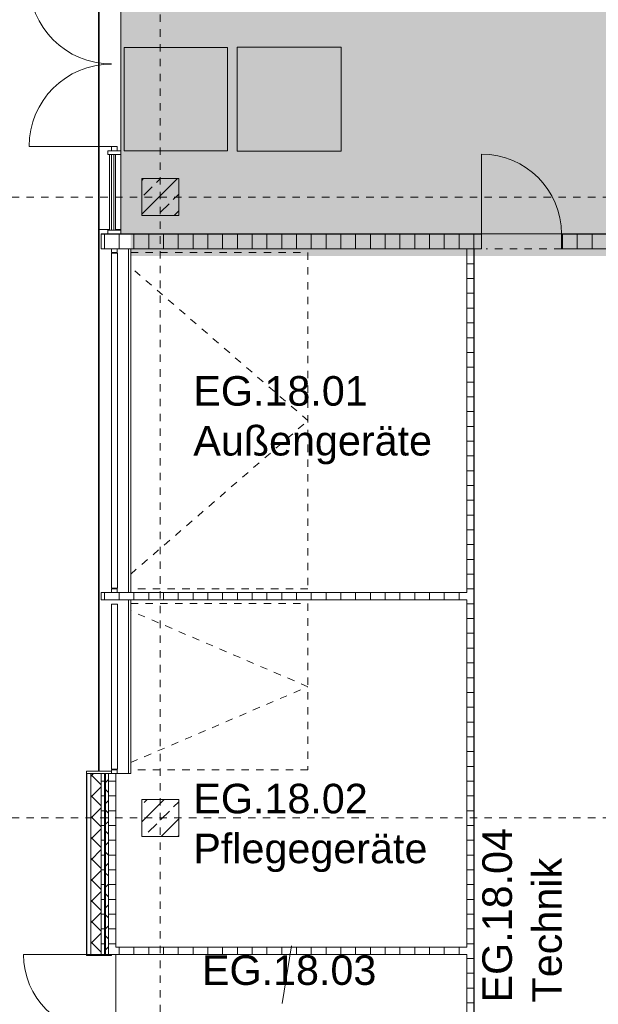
# Model space of a CAD drawing. Header units: metres. Extents: x -54 to 119, y -77 to 33.
# Tile 3 of 138: x -46 to -38, y -47 to -34. Entities that reach past the tile are written whole.
import ezdxf

# ---------------------------------------------------------------- set-up
doc = ezdxf.new("R2010")
doc.units = ezdxf.units.M
for name, pattern in [('Rasterlinie', [0.019, 0.01, -0.003, 0.003, -0.003]), ('Verdeckt', [0.003, 0.002, -0.001]), ('Über Schnittebene 1', [0.001, 0, -0.001])]:
    doc.linetypes.add(name, pattern=pattern)
for name, color, linetype, lineweight in [('A_Allgemeine Beschriftungen', 7, 'Continuous', 9), ('A_Detailelemente', 7, 'Continuous', 9), ('A_Fassadenelemente', 7, 'Continuous', 9), ('A_Fassadenpfosten', 7, 'Continuous', 9), ('A_Geschossdecken', 7, 'Continuous', 9), ('A_Importierte Elemente in Familien', 7, 'Continuous', 9), ('A_Raster', 7, 'Continuous', 9), ('A_Räume_Beschriftung', 7, 'Continuous', 9), ('A_Tragwerksstützen_Stahlbeton', 7, 'Continuous', 18), ('A_Türen', 7, 'Continuous', 9), ('A_Türen_Verdeckte Linien', 7, 'Verdeckt', 9), ('A_Wände', 7, 'Continuous', 9), ('A_Wände_Schraffur', 7, 'Continuous', 18), ('Allgemeines Modell', 7, 'Continuous', 9)]:
    doc.layers.add(name, color=color, linetype=linetype, lineweight=lineweight)
doc.styles.add('Arial_B', font='txt', dxfattribs={"height": 0.3999999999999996})
pattern_1 = [(0, (0, 0), (0, 0.2), []), (90, (0, 0), (-0.2, 1.224646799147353e-17), [])]
pattern_2 = [(45, (0, 0), (-0.2283954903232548, 0.2283954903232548), []), (45, (0.228, 0), (-0.2283954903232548, 0.2283954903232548), [0.161, -0.081])]
pattern_3 = [(45, (0, 0), (-0.1414213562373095, 0.1414213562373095), []), (135, (0, 0), (-0.1414213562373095, -0.1414213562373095), [])]

# ---------------------------------------------------------------- blocks, each defined once
blk = doc.blocks.new('GSH_Fassade_Tuer_2flg - A_Glass_Blau-6362322-BS_Übersicht_EG_BRANDSCHUTZ')
at = {"layer": 'A_Türen'}
for p, q in [((-1.115000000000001, 0.06000000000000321), (-1.175000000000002, 0.06000000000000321)), ((-1.175000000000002, 0.06000000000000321), (-1.175000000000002, -0.01499999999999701)), ((-1.115000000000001, -0.01499999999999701), (-1.115000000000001, 0.06000000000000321)), ((1.175000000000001, 0.06000000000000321), (1.115, 0.06000000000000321)), ((1.115, 0.06000000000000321), (1.115, -0.01499999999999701)), ((1.175000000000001, -0.01499999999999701), (1.175000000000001, 0.06000000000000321)), ((-1.175000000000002, -0.01499999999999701), (-1.115000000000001, -0.01499999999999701)), ((-1.115000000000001, -0.01499999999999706), (-1.115000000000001, -1.129756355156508)), ((1.115, -0.01499999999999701), (1.175000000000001, -0.01499999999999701)), ((1.115000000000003, -0.0149999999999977), (1.115000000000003, -1.129756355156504))]:
    blk.add_line(p, q, dxfattribs=at)
for centre, radius, start, end in [((-1.115, -0.01499999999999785), 1.114756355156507, 270, 359.9999999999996), ((1.115000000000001, -0.01499999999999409), 1.114756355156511, 180.0000000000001, 269.9999999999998)]:
    blk.add_arc(centre, radius, start, end, dxfattribs=at)
blk = doc.blocks.new('Pfosten rechteckig - 50x75-1913750-BS_Übersicht_EG_BRANDSCHUTZ')
at = {"layer": 'A_Fassadenpfosten'}
for p, q in [((0, 0.01499999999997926), (-0.04999999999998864, 0.01499999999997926)), ((-0.04999999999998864, 0.01499999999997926), (-0.04999999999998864, -0.05999999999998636)), ((0, -0.05999999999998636), (0, 0.01499999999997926)), ((-0.04999999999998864, -0.05999999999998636), (0, -0.05999999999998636))]:
    blk.add_line(p, q, dxfattribs=at)
blk = doc.blocks.new('Pfosten rechteckig - 50x75-1913755-BS_Übersicht_EG_BRANDSCHUTZ')
at = {"layer": 'A_Fassadenpfosten'}
for p, q in [((-0.04999999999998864, 0.01499999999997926), (0, 0.01499999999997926)), ((-0.04999999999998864, -0.05999999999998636), (-0.04999999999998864, 0.01499999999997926)), ((0, 0.01499999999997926), (0, -0.05999999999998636)), ((0, -0.05999999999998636), (-0.04999999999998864, -0.05999999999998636))]:
    blk.add_line(p, q, dxfattribs=at)
blk = doc.blocks.new('GSH_Fassadenelement_Equitone - GSH_Fassadenelement_Equitone-6720571-BS_Übersicht_EG_BRANDSCHUTZ')
at = {"layer": 'A_Fassadenelemente'}
for p, q in [((0.6000000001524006, -0.05199999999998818), (-0.6000000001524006, -0.05199999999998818)), ((-0.6000000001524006, -0.05199999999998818), (-0.6000000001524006, -0.05999999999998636)), ((-0.6000000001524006, -0.05999999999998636), (0.6000000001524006, -0.05999999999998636)), ((0.6000000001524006, -0.05999999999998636), (0.6000000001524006, -0.05199999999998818))]:
    blk.add_line(p, q, dxfattribs=at)
blk = doc.blocks.new('GSH_Fassadenelement_Equitone - GSH_169_169_169-6765997-BS_Übersicht_EG_BRANDSCHUTZ')
at = {"layer": 'A_Fassadenelemente'}
for p, q in [((0.6249999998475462, -0.05199999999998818), (-0.6249999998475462, -0.05199999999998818)), ((-0.6249999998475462, -0.05199999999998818), (-0.6249999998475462, -0.05999999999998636)), ((-0.6249999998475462, -0.05999999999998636), (0.6249999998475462, -0.05999999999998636)), ((0.6249999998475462, -0.05999999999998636), (0.6249999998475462, -0.05199999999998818))]:
    blk.add_line(p, q, dxfattribs=at)
blk = doc.blocks.new('GSH_Tuer_I_1flg_SZ_OL - 1080x3200_2135_Voll-4240625-BS_Übersicht_EG_BRANDSCHUTZ')
at = {"layer": 'A_Türen', "linetype": 'Über Schnittebene 1'}
for p, q in [((-0.540000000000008, 0.0855653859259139), (0.479999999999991, 0.0855653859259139)), ((-0.540000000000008, -0.1144346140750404), (0.5399999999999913, -0.1144346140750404))]:
    blk.add_line(p, q, dxfattribs=at)
at = {"layer": 'A_Türen'}
blk.add_line((0.5399999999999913, -1.194434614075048), (0.5399999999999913, -0.1144346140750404), dxfattribs=at)
blk.add_arc((0.5399999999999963, -0.1144346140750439), 1.080000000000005, 179.9999999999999, 269.9999999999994, dxfattribs=at)
blk = doc.blocks.new('IPRO_Sporthallentor - IPRO_Sporthallentor_4550x2599-4295290-BS_Übersicht_EG_BRANDSCHUTZ')
at = {"layer": 'A_Türen'}
for p, q in [((2.264999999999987, 0.01500000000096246), (-2.265000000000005, 0.0150000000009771)), ((-2.265000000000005, 0.0150000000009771), (-2.265000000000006, -0.06499999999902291)), ((2.264999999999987, -0.06499999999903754), (2.264999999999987, 0.01500000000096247)), ((-2.265000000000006, -0.06499999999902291), (2.264999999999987, -0.06499999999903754))]:
    blk.add_line(p, q, dxfattribs=at)
at = {"layer": 'A_Türen_Verdeckte Linien'}
for p, q in [((-2.275000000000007, -2.64399999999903), (-2.275000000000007, -0.2449999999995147)), ((-2.075969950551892, -0.2449999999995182), (-1.624300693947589e-14, -2.64399999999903)), ((-1.653064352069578e-14, -2.64399999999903), (2.075969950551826, -0.2449999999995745)), ((2.274999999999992, -0.2449999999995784), (2.274999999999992, -2.64399999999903)), ((2.274999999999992, -2.64399999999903), (-2.275000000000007, -2.64399999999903))]:
    blk.add_line(p, q, dxfattribs=at)
blk = doc.blocks.new('IPRO_Sporthallentor - IPRO_Sporthallentor_2250x2599-4295289-BS_Übersicht_EG_BRANDSCHUTZ')
at = {"layer": 'A_Türen'}
for p, q in [((1.114999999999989, 0.01500000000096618), (-1.115000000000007, 0.01500000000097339)), ((-1.115000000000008, 0.01500000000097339), (-1.115000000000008, -0.06499999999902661)), ((1.114999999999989, -0.06499999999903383), (1.114999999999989, 0.01500000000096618)), ((-1.115000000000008, -0.06499999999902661), (1.114999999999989, -0.06499999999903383))]:
    blk.add_line(p, q, dxfattribs=at)
at = {"layer": 'A_Türen_Verdeckte Linien'}
for p, q in [((-1.125000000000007, -2.64399999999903), (-1.125000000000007, -0.244999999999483)), ((-1.026578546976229, -0.2449999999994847), (-1.732587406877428e-14, -2.64399999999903)), ((-1.734279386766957e-14, -2.64399999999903), (1.026578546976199, -0.2449999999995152)), ((1.124999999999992, -0.2449999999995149), (1.124999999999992, -2.64399999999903)), ((1.124999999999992, -2.64399999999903), (-1.125000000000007, -2.64399999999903))]:
    blk.add_line(p, q, dxfattribs=at)
blk = doc.blocks.new('Fentserbank_Extrusion_SH - Fentserbank_Extrusion_SH-6291006-BS_Übersicht_EG_BRANDSCHUTZ')
at = {"layer": 'A_Wände', "lineweight": 18}
for p, q in [((-44.70399248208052, -44.06696157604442), (-45.043992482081, -44.06696157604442)), ((-45.043992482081, -44.06696157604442), (-45.043992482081, -44.09696157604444)), ((-44.70399248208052, -44.09696157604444), (-44.70399248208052, -44.06696157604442)), ((-45.043992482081, -44.09696157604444), (-44.70399248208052, -44.09696157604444)), ((-44.70399248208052, -46.54696157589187), (-45.043992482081, -46.54696157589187)), ((-45.043992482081, -46.54696157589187), (-45.043992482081, -46.55696157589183)), ((-45.043992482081, -46.55696157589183), (-44.70399248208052, -46.55696157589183)), ((-44.70399248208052, -46.55696157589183), (-44.70399248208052, -46.54696157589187))]:
    blk.add_line(p, q, dxfattribs=at)
blk = doc.blocks.new('Systemelement - Verglasung-6362323-BS_Übersicht_EG_BRANDSCHUTZ')
at = {"layer": 'A_Fassadenelemente'}
for p, q in [((0.5125000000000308, 0.01499999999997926), (-0.5125000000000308, 0.01499999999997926)), ((-0.5125000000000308, 0.01499999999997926), (-0.5125000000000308, -0.01499999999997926)), ((0.5125000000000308, -0.01499999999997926), (0.5125000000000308, 0.01499999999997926)), ((-0.5125000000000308, -0.01499999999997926), (0.5125000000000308, -0.01499999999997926))]:
    blk.add_line(p, q, dxfattribs=at)
blk = doc.blocks.new('Pfosten rechteckig - 50x176-V405-BS_Übersicht_EG_BRANDSCHUTZ')
at = {"layer": 'A_Fassadenpfosten'}
for p, q in [((-0.02500000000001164, 0.0655000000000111), (0.02500000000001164, 0.0655000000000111)), ((-0.02500000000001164, 0.01500000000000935), (-0.02500000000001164, 0.0655000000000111)), ((0.02500000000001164, 0.0655000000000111), (0.02500000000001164, -0.1105000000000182)), ((-0.02500000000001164, -0.1105000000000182), (-0.02500000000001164, -0.05999999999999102)), ((0.02500000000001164, -0.1105000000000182), (-0.02500000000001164, -0.1105000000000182))]:
    blk.add_line(p, q, dxfattribs=at)
blk = doc.blocks.new('Pfosten rechteckig - 50x176-6366729-BS_Übersicht_EG_BRANDSCHUTZ')
at = {"layer": 'A_Fassadenpfosten'}
for p, q in [((-0.04999999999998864, 0.0655000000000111), (0, 0.0655000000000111)), ((-0.04999999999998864, -0.1105000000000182), (-0.04999999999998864, 0.0655000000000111)), ((0, 0.0655000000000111), (0, -0.1105000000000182)), ((0, -0.1105000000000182), (-0.04999999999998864, -0.1105000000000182))]:
    blk.add_line(p, q, dxfattribs=at)
blk = doc.blocks.new('Pfosten rechteckig - 60x60_Blau-V407-BS_Übersicht_EG_BRANDSCHUTZ')
at = {"layer": 'A_Fassadenpfosten'}
for p, q in [((-44.72899248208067, -36.74696157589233), (-44.72899248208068, -35.72196157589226)), ((-44.64899248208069, -35.72196157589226), (-44.64899248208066, -36.74696157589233))]:
    blk.add_line(p, q, dxfattribs=at)
blk = doc.blocks.new('IPRO_Tuer_A_1flg_BZ - 1050x2650_Voll-6395943-BS_Übersicht_EG_BRANDSCHUTZ')
at = {"layer": 'A_Türen'}
blk.add_line((0.524999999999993, 1.164434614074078), (0.524999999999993, 0.1144346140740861), dxfattribs=at)
blk.add_arc((0.5249999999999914, 0.1144346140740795), 1.049999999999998, 89.99999999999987, 179.9999999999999, dxfattribs=at)
blk = doc.blocks.new('Fluchtweg - Pfeil 1 - Pfeil  1_RW-4646428-BS_Übersicht_EG_BRANDSCHUTZ')
at = {"layer": 'A_Allgemeine Beschriftungen'}
for points in [[(-0.00406858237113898, 2.146699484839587e-16), (-0.00140641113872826, 0.002662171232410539), (-0.001406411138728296, -0.002662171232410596)], [(0.005931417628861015, -0.001200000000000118), (-0.001406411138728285, -0.001200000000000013), (-0.001406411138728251, 0.001199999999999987), (0.005931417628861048, 0.001199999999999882)]]:
    blk.add_hatch(color=256, dxfattribs=at).paths.add_polyline_path(points, flags=0)
blk = doc.blocks.new('Sammelstelle_Symbol - Sammelstelle_Symbol-7037390-BS_Übersicht_EG_BRANDSCHUTZ')
at = {"layer": 'A_Importierte Elemente in Familien'}
h = blk.add_hatch(color=256, dxfattribs=at)
edge = h.paths.add_edge_path(flags=0)
edge.add_line((-0.002012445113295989, 0.002949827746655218), (-0.002012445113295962, -0.001222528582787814))
edge.add_arc((-0.001967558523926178, -0.002027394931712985), 0.0008061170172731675, 93.19202166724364, 177.1169329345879)
edge.add_line((-0.002772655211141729, -0.001986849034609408), (-0.003378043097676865, -0.001986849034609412))
edge.add_line((-0.003378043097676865, -0.001986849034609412), (-0.003378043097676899, 0.003303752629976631))
edge.add_line((-0.003378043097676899, 0.003303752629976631), (0.003334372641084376, 0.003303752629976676))
edge.add_line((0.003334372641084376, 0.003303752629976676), (0.00333437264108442, -0.003408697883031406))
edge.add_line((0.00333437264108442, -0.003408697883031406), (0.001640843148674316, -0.003408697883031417))
edge.add_line((0.001640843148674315, -0.003264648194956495), (0.001640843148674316, -0.003408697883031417))
edge.add_line((0.001640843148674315, -0.003264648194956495), (0.002035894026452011, -0.002869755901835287))
edge.add_line((0.002035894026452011, -0.002869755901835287), (0.002035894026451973, 0.002949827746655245))
edge.add_line((0.002035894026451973, 0.002949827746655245), (-0.002012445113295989, 0.002949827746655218))
h = blk.add_hatch(color=256, dxfattribs=at)
edge = h.paths.add_edge_path(flags=0)
edge.add_arc((0.0005820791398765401, 0.001895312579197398), 0.0004734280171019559, 8.523886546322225e-13, 180.0000000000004)
edge.add_line((0.0001086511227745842, 0.001895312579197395), (0.001055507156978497, 0.001895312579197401))
h = blk.add_hatch(color=256, dxfattribs=at)
edge = h.paths.add_edge_path(flags=0)
edge.add_arc((0.0005820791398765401, 0.001895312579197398), 0.0004734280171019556, 180.0000000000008, 360.0000000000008)
edge.add_line((0.001055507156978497, 0.001895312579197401), (0.0001086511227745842, 0.001895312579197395))
h = blk.add_hatch(color=256, dxfattribs=at)
edge = h.paths.add_edge_path(flags=0)
edge.add_line((0.0008119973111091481, 0.001180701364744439), (0.001306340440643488, 0.0005360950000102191))
edge.add_arc((0.001585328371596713, 0.0007500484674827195), 0.0003515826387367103, 217.4842912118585, 270.0000000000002)
edge.add_line((0.001585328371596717, 0.000398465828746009), (0.002035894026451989, 0.0003984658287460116))
edge.add_line((0.002035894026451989, 0.0003984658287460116), (0.002035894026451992, -3.847008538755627e-05))
edge.add_line((0.002035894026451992, -3.847008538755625e-05), (0.001331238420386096, -3.847008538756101e-05))
edge.add_arc((0.001331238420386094, 0.000313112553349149), 0.0003515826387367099, 217.4842912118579, 270.00000000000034, ccw=False)
edge.add_line((0.001052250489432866, 9.915908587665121e-05), (0.0007647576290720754, 0.0004740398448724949))
edge.add_line((0.0006455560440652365, 0.0004616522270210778), (0.0006552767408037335, 0.0004766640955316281))
edge.add_line((0.0006552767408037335, 0.0004766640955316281), (0.0006684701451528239, 0.0004887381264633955))
edge.add_line((0.0006684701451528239, 0.0004887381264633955), (0.0006842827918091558, 0.0004970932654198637))
edge.add_line((0.0006842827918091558, 0.0004970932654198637), (0.0007016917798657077, 0.0005011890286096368))
edge.add_line((0.0007016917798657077, 0.0005011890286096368), (0.0007195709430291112, 0.0005007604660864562))
edge.add_line((0.0007195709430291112, 0.0005007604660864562), (0.0007367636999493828, 0.0004958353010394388))
edge.add_line((0.0007367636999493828, 0.0004958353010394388), (0.0007521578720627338, 0.0004867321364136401))
edge.add_line((0.0007521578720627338, 0.0004867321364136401), (0.0007647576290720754, 0.0004740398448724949))
edge.add_line((0.0006455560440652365, 0.0004616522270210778), (0.0002994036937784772, -0.0002602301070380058))
edge.add_line((0.0002994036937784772, -0.0002602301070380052), (0.001489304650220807, -0.002634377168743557))
edge.add_line((0.001489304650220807, -0.002634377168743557), (0.001039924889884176, -0.00263437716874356))
edge.add_arc((0.001039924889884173, -0.002282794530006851), 0.0003515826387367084, 207.2950730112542, 270.0000000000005, ccw=False)
edge.add_line((0.0007274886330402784, -0.002444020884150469), (-0.0002546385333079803, -0.0005407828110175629))
edge.add_line((-0.0002811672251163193, -0.000546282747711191), (-0.0002804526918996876, -0.0005427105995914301))
edge.add_line((-0.0002804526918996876, -0.0005427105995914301), (-0.0002788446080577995, -0.0005394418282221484))
edge.add_line((-0.0002788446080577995, -0.0005394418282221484), (-0.000276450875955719, -0.0005366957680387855))
edge.add_line((-0.000276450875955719, -0.0005366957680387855), (-0.0002734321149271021, -0.0005346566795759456))
edge.add_line((-0.0002734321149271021, -0.0005346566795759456), (-0.0002699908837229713, -0.0005334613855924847))
edge.add_line((-0.0002699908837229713, -0.0005334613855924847), (-0.0002663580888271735, -0.0005331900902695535))
edge.add_line((-0.0002663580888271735, -0.0005331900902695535), (-0.0002627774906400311, -0.0005338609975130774))
edge.add_line((-0.0002627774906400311, -0.0005338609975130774), (-0.0002594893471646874, -0.0005354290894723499))
edge.add_line((-0.0002594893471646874, -0.0005354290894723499), (-0.0002567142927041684, -0.0005377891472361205))
edge.add_line((-0.0002567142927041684, -0.0005377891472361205), (-0.0002546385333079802, -0.0005407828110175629))
edge.add_line((-0.0002811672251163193, -0.000546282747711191), (-0.0003468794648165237, -0.00151773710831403))
edge.add_arc((-0.0006976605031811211, -0.001494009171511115), 0.0003515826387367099, 270.0000000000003, 356.13022758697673, ccw=False)
edge.add_line((-0.0006976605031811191, -0.001845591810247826), (-0.002585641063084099, -0.001845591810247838))
edge.add_arc((-0.001939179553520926, -0.002003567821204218), 0.0006654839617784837, 93.0187191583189, 166.2677388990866, ccw=False)
edge.add_line((-0.001974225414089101, -0.001339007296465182), (-0.001013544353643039, -0.001339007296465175))
edge.add_arc((-0.001013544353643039, -0.001198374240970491), 0.0001406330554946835, 269.9999999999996, 356.1302275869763)
edge.add_line((-0.0008732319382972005, -0.001207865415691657), (-0.0008044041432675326, -0.0001903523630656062))
edge.add_line((-0.0007706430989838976, -6.206492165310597e-05), (-0.0007936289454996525, -0.0001246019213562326))
edge.add_line((-0.0007936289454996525, -0.0001246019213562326), (-0.0008044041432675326, -0.0001903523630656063))
edge.add_line((-0.0007706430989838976, -6.206492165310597e-05), (-0.0003720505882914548, 0.0007691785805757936))
edge.add_line((-0.0004354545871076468, 0.0008698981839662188), (-0.0004179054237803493, 0.0008676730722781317))
edge.add_line((-0.0004179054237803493, 0.0008676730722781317), (-0.0004014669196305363, 0.0008611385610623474))
edge.add_line((-0.0004014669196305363, 0.0008611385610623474), (-0.000387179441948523, 0.000850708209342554))
edge.add_line((-0.000387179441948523, 0.000850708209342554), (-0.0003759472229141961, 0.000837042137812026))
edge.add_line((-0.0003759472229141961, 0.000837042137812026), (-0.0003684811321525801, 0.0008210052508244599))
edge.add_line((-0.0003684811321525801, 0.0008210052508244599), (-0.0003652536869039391, 0.0008036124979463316))
edge.add_line((-0.0003652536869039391, 0.0008036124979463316), (-0.0003664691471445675, 0.0007859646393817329))
edge.add_line((-0.0003664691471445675, 0.0007859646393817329), (-0.0003720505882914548, 0.0007691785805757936))
edge.add_line((-0.0004354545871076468, 0.0008698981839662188), (-0.0007975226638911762, 0.0008698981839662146))
edge.add_line((-0.0009183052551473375, 0.0008013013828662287), (-0.0008959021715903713, 0.0008297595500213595))
edge.add_line((-0.0008959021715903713, 0.0008297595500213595), (-0.0008669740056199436, 0.0008515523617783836))
edge.add_line((-0.0008669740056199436, 0.0008515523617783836), (-0.0008334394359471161, 0.0008652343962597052))
edge.add_line((-0.0008334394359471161, 0.0008652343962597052), (-0.0007975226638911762, 0.0008698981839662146))
edge.add_line((-0.0009183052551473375, 0.0008013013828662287), (-0.001306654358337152, 0.0001501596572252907))
edge.add_arc((-0.00148293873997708, 0.0002839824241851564), 0.000221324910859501, 154.0744030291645, 322.79677530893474, ccw=False)
edge.add_line((-0.001681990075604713, 0.0003807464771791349), (-0.001225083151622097, 0.001146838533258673))
edge.add_arc((-0.0009231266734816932, 0.0009667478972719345), 0.0003515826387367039, 90.0000000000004, 149.187618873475, ccw=False)
edge.add_line((-0.0009231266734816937, 0.001318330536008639), (0.000533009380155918, 0.001318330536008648))
edge.add_arc((0.0005330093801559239, 0.0009667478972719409), 0.0003515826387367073, 37.48429121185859, 90.00000000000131, ccw=False)
h = blk.add_hatch(color=256, dxfattribs=at)
edge = h.paths.add_edge_path(flags=0)
edge.add_line((-0.002012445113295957, -0.001986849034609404), (-0.002012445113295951, -0.002852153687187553))
edge.add_line((-0.002012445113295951, -0.002852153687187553), (-0.002425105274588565, -0.003264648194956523))
edge.add_line((-0.002425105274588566, -0.003264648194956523), (0.0002822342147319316, -0.003264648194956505))
edge.add_line((0.0002822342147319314, -0.003264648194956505), (0.0006558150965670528, -0.002891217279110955))
edge.add_arc((0.0009043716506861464, -0.003139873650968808), 0.0003515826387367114, 90.0000000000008, 134.9884976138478, ccw=False)
edge.add_line((0.0009043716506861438, -0.002788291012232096), (0.001388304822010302, -0.002788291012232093))
edge.add_line((0.001388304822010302, -0.002788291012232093), (0.0009117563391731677, -0.003264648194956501))
edge.add_line((0.0009117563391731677, -0.003264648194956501), (0.001640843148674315, -0.003264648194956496))
edge.add_line((0.001640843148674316, -0.003408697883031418), (0.001640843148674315, -0.003264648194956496))
edge.add_line((0.001640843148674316, -0.003408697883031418), (-0.003378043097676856, -0.003408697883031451))
edge.add_line((-0.003378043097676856, -0.003408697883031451), (-0.003378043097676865, -0.001986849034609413))
edge.add_line((-0.003378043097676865, -0.001986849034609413), (-0.002012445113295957, -0.001986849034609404))
at = {"layer": 'A_Importierte Elemente in Familien', "flags": 128}
for points in [[(0.00349399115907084, 0.003463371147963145), (0.001736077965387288, 0.003463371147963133), (-2.183522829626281e-05, 0.003463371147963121), (-0.001779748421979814, 0.00346337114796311), (-0.003537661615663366, 0.003463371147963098)], [(-0.003537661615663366, 0.003463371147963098), (-0.003537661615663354, 0.001705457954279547), (-0.003537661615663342, -5.245523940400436e-05), (-0.003537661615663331, -0.001810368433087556), (-0.003537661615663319, -0.003568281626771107)], [(0.003493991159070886, -0.003568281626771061), (0.003493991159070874, -0.00181036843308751), (0.003493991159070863, -5.24552394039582e-05), (0.003493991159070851, 0.001705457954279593), (0.00349399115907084, 0.003463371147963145)], [(-0.003537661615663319, -0.003568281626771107), (-0.001779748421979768, -0.003568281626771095), (-2.183522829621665e-05, -0.003568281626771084), (0.001736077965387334, -0.003568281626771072), (0.003493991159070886, -0.003568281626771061)]]:
    blk.add_lwpolyline(points, dxfattribs=at)
blk = doc.blocks.new('Richtungsangabe rechts - Symbol - Direction Indicator _green_ right DIN ISO 23601 - Symbol_dwg-7037662-BS_Übersicht_EG_BRANDSCHUTZ')
at = {"layer": 'A_Importierte Elemente in Familien'}
h = blk.add_hatch(color=256, dxfattribs=at)
h.paths.add_polyline_path([(0.003125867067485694, 0.007993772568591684), (0.005223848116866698, 0.005895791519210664), (0.001524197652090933, 0.005895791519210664), (0.001524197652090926, 0.004104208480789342), (0.005223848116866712, 0.004104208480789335), (0.003125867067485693, 0.002006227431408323), (0.005488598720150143, 0.002006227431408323), (0.008482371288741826, 0.005000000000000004), (0.005488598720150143, 0.007993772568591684)], flags=0)
h.paths.add_polyline_path([(0.009773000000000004, 0.009773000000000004), (0.009773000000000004, 0.0002269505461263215), (0.0002270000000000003, 0.0002269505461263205), (0.0002270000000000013, 0.009773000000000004)], flags=0)
at = {"layer": 'A_Importierte Elemente in Familien', "flags": 128}
for points in [[(0.01, 0.01), (0.0075, 0.01), (0.005, 0.01), (0.0025, 0.01), (0, 0.01)], [(0, 0.01), (0, 0.0075), (0, 0.005), (0, 0.0025), (0, 0)], [(0.01, 0), (0.01, 0.0025), (0.01, 0.005), (0.01, 0.0075), (0.01, 0.01)], [(0, 0), (0.0025, 0), (0.005, 0), (0.0075, 0), (0.01, 0)]]:
    blk.add_lwpolyline(points, dxfattribs=at)
blk = doc.blocks.new('Richtungsangabe rechts - Symbol - Richtungsangabe rechts - Symbol-7037716-BS_Übersicht_EG_BRANDSCHUTZ')
at = {"extrusion": (0, 0, -1), "xscale": 0.6990391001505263, "yscale": 0.6990391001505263, "zscale": -0.6990391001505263, "rotation": 180}
blk.add_blockref('Richtungsangabe rechts - Symbol - Direction Indicator _green_ right DIN ISO 23601 - Symbol_dwg-7037662-BS_Übersicht_EG_BRANDSCHUTZ', (0.003485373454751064, 0.003471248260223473), dxfattribs=at)

msp = doc.modelspace()

# ---------------------------------------------------------------- hatches: boundary and pattern name
at = {"layer": 'A_Detailelemente', "true_color": 0xc2e2c4}
h = msp.add_hatch(color=254, dxfattribs=at)
h.paths.add_polyline_path([(1.056007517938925, -53.74696157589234), (6.696007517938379, -53.74696157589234), (6.696007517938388, -43.99696157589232), (12.86400751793, -43.99696157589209), (12.86400751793, -32.19696157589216), (-0.4439924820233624, -32.19696157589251), (-0.4439924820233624, -32.29696157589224), (-44.04399248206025, -32.29696157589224), (-44.04399248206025, -32.19696157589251), (-44.5784924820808, -32.19696157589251), (-44.5784924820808, -36.79696157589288), (-0.193992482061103, -36.79696157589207), (-0.1939924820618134, -53.74696157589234), (1.006007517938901, -53.74696157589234)], flags=0)
h.paths.add_polyline_path([(-14.99399248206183, -33.27196157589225), (-14.99399248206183, -33.27195647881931), (-14.99777202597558, -32.94696157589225)], flags=0)
at = {"layer": 'A_Detailelemente', "true_color": 0xebdb14}
msp.add_hatch(color=40, dxfattribs=at).paths.add_polyline_path([(-0.3189924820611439, -53.84696157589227), (-0.09399248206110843, -53.84696157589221), (-0.09608203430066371, -53.74696157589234), (-0.1939924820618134, -53.74696157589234), (-0.193992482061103, -36.79696157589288), (-7.59399248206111, -36.79696157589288), (-7.593992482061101, -37.94696157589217), (-10.44399248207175, -37.94696157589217), (-10.44399248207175, -36.79696157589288), (-27.34399248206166, -36.79696157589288), (-27.34399248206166, -37.94696157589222), (-30.14399248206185, -37.94696157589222), (-30.14399248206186, -36.79696157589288), (-44.44399248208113, -36.79696157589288), (-44.44399248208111, -37.09696157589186), (-31.31899248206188, -37.09696157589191), (-31.31899248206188, -36.99696157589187), (-30.45899248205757, -36.99696157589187), (-31.23899248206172, -37.07696157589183), (-31.24142594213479, -37.09696157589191), (-30.44399248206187, -37.09696157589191), (-30.44399248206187, -38.24696157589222), (-27.04399248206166, -38.24696157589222), (-27.04399248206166, -37.09696157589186), (-10.75899248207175, -37.09696157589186), (-10.75899248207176, -38.24696157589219), (-7.293992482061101, -38.24696157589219), (-7.293992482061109, -37.09696157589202), (-0.4439924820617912, -37.09696157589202), (-0.4439924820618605, -53.84696157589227)], flags=0)
at = {"layer": 'A_Tragwerksstützen_Stahlbeton', "lineweight": 9}
h = msp.add_hatch(dxfattribs=at)
h.set_pattern_fill('FP_9', color=256, style=0, pattern_type=2)
h.set_pattern_definition(pattern_2)
h.paths.add_polyline_path([(-43.79399248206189, -36.54696157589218), (-43.79399248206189, -36.04696157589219), (-44.29399248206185, -36.04696157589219), (-44.29399248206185, -36.54696157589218)], flags=0)
h = msp.add_hatch(dxfattribs=at)
h.set_pattern_fill('FP_9', color=256, style=0, pattern_type=2)
h.set_pattern_definition(pattern_2)
h.paths.add_polyline_path([(-43.79399248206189, -44.94696157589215), (-43.79399248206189, -44.4469615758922), (-44.29399248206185, -44.4469615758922), (-44.29399248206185, -44.94696157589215)], flags=0)
at = {"layer": 'A_Wände_Schraffur', "lineweight": 9}
h = msp.add_hatch(dxfattribs=at)
h.set_pattern_fill('FP_1', color=256, style=0, pattern_type=2)
h.set_pattern_definition(pattern_1)
h.paths.add_polyline_path([(-39.69399248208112, -36.9969615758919), (-39.69399248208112, -36.79696157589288), (-44.84399248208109, -36.796961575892), (-44.84399248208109, -36.9969615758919), (-39.79399248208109, -36.9969615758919)], flags=0)
h.paths.add_polyline_path([(-36.35052842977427, -36.9969615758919), (-32.78399248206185, -36.9969615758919), (-32.78399248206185, -36.79696157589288), (-38.61399248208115, -36.79696157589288), (-38.61399248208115, -36.9969615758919), (-36.59399248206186, -36.9969615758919)], flags=0)
h.paths.add_polyline_path([(-31.39399248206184, -36.9969615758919), (-30.24399248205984, -36.99696157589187), (-30.24399248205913, -36.79696157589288), (-31.70399248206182, -36.79696157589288), (-31.70399248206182, -36.9969615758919)], flags=0)
h = msp.add_hatch(dxfattribs=at)
h.set_pattern_fill('FP_1', color=256, style=0, pattern_type=2)
h.set_pattern_definition(pattern_1)
h.paths.add_polyline_path([(-39.89399248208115, -47.59696157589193), (-39.79399248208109, -47.59696157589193), (-39.79399248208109, -36.9969615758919), (-39.89399248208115, -36.9969615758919), (-39.89399248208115, -47.58807268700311)], flags=0)
h = msp.add_hatch(dxfattribs=at)
h.set_pattern_fill('FP_1', color=256, style=0, pattern_type=2)
h.set_pattern_definition(pattern_1)
h.paths.add_polyline_path([(-44.64399248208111, -41.74696157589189), (-39.89399248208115, -41.74696157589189), (-39.89399248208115, -41.6469615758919), (-44.84399248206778, -41.6469615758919), (-44.84399248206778, -41.74696157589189)], flags=0)
h = msp.add_hatch(dxfattribs=at)
h.set_pattern_fill('FP_2', color=256, style=0, pattern_type=2)
h.set_pattern_definition(pattern_3)
h.paths.add_polyline_path([(-44.98399248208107, -53.89696157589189), (-44.84399248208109, -53.89696157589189), (-44.84399248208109, -52.69696157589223), (-44.98399248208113, -52.69696157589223), (-44.98399248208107, -53.8490041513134)], flags=0)
h.paths.add_polyline_path([(-44.84399248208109, -51.49696157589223), (-44.84399248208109, -50.99696157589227), (-44.98399248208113, -50.99696157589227), (-44.98399248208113, -51.49696157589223)], flags=0)
h.paths.add_polyline_path([(-44.84399248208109, -49.79696157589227), (-44.84399248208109, -49.26196157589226), (-44.98399248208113, -49.26196157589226), (-44.98399248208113, -49.79696157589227)], flags=0)
h.paths.add_polyline_path([(-44.8439924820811, -48.06196157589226), (-44.84399248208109, -47.59696157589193), (-44.98399248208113, -47.59696157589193), (-44.98399248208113, -48.06196157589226)], flags=0)
h.paths.add_polyline_path([(-44.98399248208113, -46.5444615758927), (-44.84399248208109, -46.5444615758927), (-44.84399248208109, -44.09696157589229), (-44.98399248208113, -44.09696157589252), (-44.98399248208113, -46.44696157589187)], flags=0)
h = msp.add_hatch(dxfattribs=at)
h.set_pattern_fill('FP_1', color=256, style=0, pattern_type=2)
h.set_pattern_definition(pattern_1)
h.paths.add_polyline_path([(-44.84399248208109, -53.83696157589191), (-44.78399248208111, -53.83696157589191), (-44.78399248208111, -52.69696157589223), (-44.84399248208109, -52.69696157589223), (-44.84399248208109, -53.79696157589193)], flags=0)
h.paths.add_polyline_path([(-44.78399248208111, -51.49696157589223), (-44.78399248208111, -50.99696157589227), (-44.84399248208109, -50.99696157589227), (-44.84399248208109, -51.49696157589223)], flags=0)
h.paths.add_polyline_path([(-44.84399248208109, -49.79696157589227), (-44.78399248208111, -49.79696157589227), (-44.78399248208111, -49.26196157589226), (-44.84399248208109, -49.26196157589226), (-44.84399248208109, -49.61696157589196)], flags=0)
h.paths.add_polyline_path([(-44.78399248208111, -48.06196157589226), (-44.78399248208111, -47.59696157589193), (-44.84399248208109, -47.59696157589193), (-44.84399248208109, -48.06196157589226)], flags=0)
h.paths.add_polyline_path([(-44.84399248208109, -46.54696157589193), (-44.78399248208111, -46.54696157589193), (-44.78399248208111, -44.09696157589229), (-44.84399248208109, -44.09696157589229), (-44.84399248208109, -46.5444615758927)], flags=0)
h = msp.add_hatch(dxfattribs=at)
h.set_pattern_fill('FP_2', color=256, style=0, pattern_type=2)
h.set_pattern_definition(pattern_3)
h.paths.add_polyline_path([(-44.78399248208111, -53.79696157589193), (-44.74399248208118, -53.79696157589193), (-44.74399248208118, -52.69696157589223), (-44.78399248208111, -52.69696157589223), (-44.78399248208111, -53.73196157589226)], flags=0)
h.paths.add_polyline_path([(-44.74399248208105, -51.49696157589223), (-44.74399248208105, -50.99696157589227), (-44.78399248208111, -50.99696157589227), (-44.78399248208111, -51.49696157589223)], flags=0)
h.paths.add_polyline_path([(-44.78399248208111, -49.79696157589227), (-44.74399248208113, -49.79696157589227), (-44.74399248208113, -49.26196157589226), (-44.78399248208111, -49.26196157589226), (-44.78399248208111, -49.61696157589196)], flags=0)
h.paths.add_polyline_path([(-44.74399248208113, -48.06196157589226), (-44.74399248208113, -47.59696157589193), (-44.78399248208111, -47.59696157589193), (-44.78399248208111, -48.06196157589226)], flags=0)
h.paths.add_polyline_path([(-44.74399248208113, -46.54696157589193), (-44.74399248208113, -44.09696157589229), (-44.78399248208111, -44.09696157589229), (-44.78399248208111, -46.54696157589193)], flags=0)
h = msp.add_hatch(dxfattribs=at)
h.set_pattern_fill('FP_1', color=256, style=0, pattern_type=2)
h.set_pattern_definition(pattern_1)
h.paths.add_polyline_path([(-44.74399248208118, -53.69696157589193), (-44.64399248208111, -53.69696157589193), (-44.64399248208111, -52.69696157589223), (-44.74399248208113, -52.69696157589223)], flags=0)
h.paths.add_polyline_path([(-44.74399248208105, -51.49696157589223), (-44.64399248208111, -51.49696157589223), (-44.64399248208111, -50.99696157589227), (-44.74399248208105, -50.99696157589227), (-44.74399248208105, -51.43696157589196)], flags=0)
h.paths.add_polyline_path([(-44.74399248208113, -49.79696157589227), (-44.64399248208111, -49.79696157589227), (-44.64399248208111, -49.26196157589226), (-44.74399248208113, -49.26196157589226), (-44.74399248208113, -49.61696157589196)], flags=0)
h.paths.add_polyline_path([(-44.64399248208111, -48.06196157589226), (-44.64399248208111, -47.59696157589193), (-44.74399248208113, -47.59696157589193), (-44.74399248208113, -48.06196157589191)], flags=0)
h.paths.add_polyline_path([(-44.64399248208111, -46.54696157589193), (-44.64399248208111, -44.09696157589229), (-44.74399248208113, -44.09696157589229), (-44.74399248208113, -46.54696157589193)], flags=0)
h = msp.add_hatch(dxfattribs=at)
h.set_pattern_fill('FP_1', color=256, style=0, pattern_type=2)
h.set_pattern_definition(pattern_1)
h.paths.add_polyline_path([(-42.34399248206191, -46.54696157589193), (-39.89399248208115, -46.54696157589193), (-39.89399248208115, -46.44696157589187), (-44.64399248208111, -46.44696157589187), (-44.64399248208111, -46.54696157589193)], flags=0)

# ---------------------------------------------------------------- linework, layer by layer
at = {"layer": 'A_Geschossdecken'}
for p, q in [((-44.57849248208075, -33.32196157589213), (-44.57849248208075, -35.67196157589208)), ((-44.57849248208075, -35.72196157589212), (-44.57849248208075, -36.74696157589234)), ((-39.69399248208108, -36.79696157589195), (-38.61399248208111, -36.79696157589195)), ((-44.64399248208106, -46.54696157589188), (-44.64399248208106, -47.59696157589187))]:
    msp.add_line(p, q, dxfattribs=at)
at = {"layer": 'A_Raster', "linetype": 'Rasterlinie'}
for p, q in [((-44.04399248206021, -76.12803487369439), (-44.04399248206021, 20.45565528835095)), ((-52.6553280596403, -36.29696157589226), (25.78896083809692, -36.29696157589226)), ((-52.6553280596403, -44.69696157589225), (25.78896083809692, -44.69696157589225))]:
    msp.add_line(p, q, dxfattribs=at)
at = {"layer": 'A_Räume_Beschriftung'}
msp.add_line((-42.39154219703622, -47.20698902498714), (-42.26850890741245, -46.42735751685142), dxfattribs=at)
at = {"layer": 'A_Tragwerksstützen_Stahlbeton'}
for p, q in [((-43.79399248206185, -36.04696157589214), (-44.2939924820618, -36.04696157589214)), ((-44.2939924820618, -36.04696157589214), (-44.2939924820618, -36.54696157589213)), ((-43.79399248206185, -36.54696157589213), (-43.79399248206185, -36.04696157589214)), ((-44.2939924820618, -36.54696157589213), (-43.79399248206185, -36.54696157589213)), ((-43.79399248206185, -44.44696157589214), (-44.2939924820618, -44.44696157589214)), ((-44.2939924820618, -44.44696157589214), (-44.2939924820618, -44.9469615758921)), ((-43.79399248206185, -44.9469615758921), (-43.79399248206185, -44.44696157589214)), ((-44.2939924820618, -44.9469615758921), (-43.79399248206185, -44.9469615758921))]:
    msp.add_line(p, q, dxfattribs=at)
at = {"layer": 'A_Wände', "lineweight": 18}
for p, q in [((-39.69399248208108, -36.79696157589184), (-44.84399248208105, -36.79696157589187)), ((-44.84399248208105, -36.79696157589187), (-44.84399248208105, -36.99696157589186)), ((-39.69399248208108, -36.99696157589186), (-39.69399248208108, -36.79696157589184)), ((-32.78399248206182, -36.79696157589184), (-38.61399248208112, -36.79696157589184)), ((-38.61399248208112, -36.79696157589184), (-38.61399248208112, -36.99696157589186)), ((-44.84399248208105, -36.99696157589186), (-39.8939924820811, -36.99696157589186)), ((-39.8939924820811, -36.99696157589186), (-39.8939924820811, -41.64696157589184)), ((-39.79399248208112, -36.99696157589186), (-39.69399248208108, -36.99696157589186)), ((-39.79399248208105, -47.59696157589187), (-39.79399248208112, -36.99696157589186)), ((-38.61399248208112, -36.99696157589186), (-37.54399248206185, -36.99696157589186)), ((-39.8939924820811, -41.64696157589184), (-44.84399248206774, -41.64696157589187)), ((-44.84399248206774, -41.64696157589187), (-44.84399248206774, -41.74696157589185)), ((-44.84399248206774, -41.74696157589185), (-39.8939924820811, -41.74696157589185)), ((-39.8939924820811, -41.74696157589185), (-39.89399248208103, -46.44696157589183)), ((-44.6439924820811, -44.09696157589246), (-44.98399248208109, -44.09696157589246)), ((-44.98399248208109, -44.09696157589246), (-44.98399248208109, -46.54446157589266)), ((-44.84399248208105, -46.54696157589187), (-44.84399248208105, -44.09696157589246)), ((-44.6439924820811, -46.44696157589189), (-44.6439924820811, -44.09696157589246)), ((-39.89399248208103, -46.44696157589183), (-44.6439924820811, -46.44696157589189)), ((-44.98399248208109, -46.54446157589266), (-44.84399248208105, -46.54446157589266)), ((-44.84399248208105, -46.54696157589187), (-39.89399248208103, -46.54696157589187)), ((-39.8939924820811, -46.54696157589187), (-39.89399248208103, -47.59696157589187))]:
    msp.add_line(p, q, dxfattribs=at)
at = {"layer": 'A_Wände'}
for p, q in [((-44.78399248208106, -44.09696157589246), (-44.78399248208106, -46.54696157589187)), ((-44.74399248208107, -44.09696157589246), (-44.74399248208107, -46.54696157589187))]:
    msp.add_line(p, q, dxfattribs=at)
at = {"layer": 'Allgemeines Modell'}
for p, q in [((-44.88063485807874, -32.22696157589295), (-44.88063485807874, -36.73726818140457)), ((-44.88063485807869, -36.73726818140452), (-44.88063485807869, -32.22696157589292)), ((-44.86834102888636, -32.22696157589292), (-44.86834102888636, -36.73726818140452)), ((-44.88063485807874, -36.73726818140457), (-44.88063485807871, -44.06696157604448)), ((-44.88063485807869, -36.73726818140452), (-44.86834102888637, -36.73726818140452)), ((-44.88063485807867, -44.06696157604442), (-44.88063485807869, -36.73726818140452)), ((-44.86834102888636, -36.73726818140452), (-44.72899248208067, -36.73726818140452)), ((-44.86834102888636, -36.73726818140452), (-44.86834102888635, -44.06696157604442)), ((-44.64899248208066, -36.73726818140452), (-44.57849248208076, -36.73726818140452)), ((-44.47489831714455, -41.64696157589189), (-44.47489831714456, -36.99696157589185)), ((-44.44399248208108, -41.64696157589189), (-44.44399248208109, -36.99696157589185)), ((-44.47489831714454, -44.09696157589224), (-44.47489831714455, -41.74696157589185)), ((-44.44399248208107, -44.09696157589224), (-44.44399248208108, -41.74696157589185)), ((-44.47489831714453, -44.09696157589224), (-44.62899248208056, -44.09696157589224)), ((-44.44399248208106, -44.09696157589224), (-44.47489831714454, -44.09696157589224))]:
    msp.add_line(p, q, dxfattribs=at)

# ---------------------------------------------------------------- block references
at = {"layer": 'A_Allgemeine Beschriftungen', "xscale": 200, "yscale": 200, "zscale": 200, "rotation": 180}
msp.add_blockref('Richtungsangabe rechts - Symbol - Richtungsangabe rechts - Symbol-7037716-BS_Übersicht_EG_BRANDSCHUTZ', (-43.83073235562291, -34.97651236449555), dxfattribs=at)
at = {"layer": 'A_Allgemeine Beschriftungen', "xscale": 200, "yscale": 200, "zscale": 200}
for name, p in [('Sammelstelle_Symbol - Sammelstelle_Symbol-7037390-BS_Übersicht_EG_BRANDSCHUTZ', (-42.29327054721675, -34.96123186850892)), ('Fluchtweg - Pfeil 1 - Pfeil  1_RW-4646428-BS_Übersicht_EG_BRANDSCHUTZ', (-40.31054478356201, -34.88095501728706))]:
    msp.add_blockref(name, p, dxfattribs=at)
at = {"layer": 'A_Fassadenelemente'}
for name, p, rotation in [('Systemelement - Verglasung-6362323-BS_Übersicht_EG_BRANDSCHUTZ', (-44.68899248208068, -36.23446157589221), 270.000000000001), ('GSH_Fassadenelement_Equitone - GSH_Fassadenelement_Equitone-6720571-BS_Übersicht_EG_BRANDSCHUTZ', (-44.98399248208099, -44.69696157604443), 270.0000000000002), ('GSH_Fassadenelement_Equitone - GSH_169_169_169-6765997-BS_Übersicht_EG_BRANDSCHUTZ', (-44.98399248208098, -45.92196157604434), 270.0000000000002)]:
    msp.add_blockref(name, p, dxfattribs=dict(at, rotation=rotation))
at = {"layer": 'A_Fassadenpfosten', "extrusion": (0, 0, -1)}
for name, p, rotation in [('Pfosten rechteckig - 50x176-V405-BS_Übersicht_EG_BRANDSCHUTZ', (44.68899248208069, -35.6969615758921), 269.999999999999), ('Pfosten rechteckig - 50x176-6366729-BS_Übersicht_EG_BRANDSCHUTZ', (44.68899248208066, -36.79696157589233), 269.999999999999), ('Pfosten rechteckig - 50x75-1913755-BS_Übersicht_EG_BRANDSCHUTZ', (44.68899248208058, -41.64696157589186), 269.999999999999), ('Pfosten rechteckig - 50x75-1913755-BS_Übersicht_EG_BRANDSCHUTZ', (44.68899248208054, -44.09696157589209), 269.9999999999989)]:
    msp.add_blockref(name, p, dxfattribs=dict(at, rotation=rotation))
at = {"layer": 'A_Fassadenpfosten'}
msp.add_blockref('Pfosten rechteckig - 60x60_Blau-V407-BS_Übersicht_EG_BRANDSCHUTZ', (0, 0), dxfattribs=at)
at = {"layer": 'A_Fassadenpfosten', "rotation": 90.000000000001}
msp.add_blockref('Pfosten rechteckig - 50x75-1913750-BS_Übersicht_EG_BRANDSCHUTZ', (-44.68899248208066, -36.99696157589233), dxfattribs=at)
at = {"layer": 'A_Türen'}
for name, p, rotation in [('GSH_Fassade_Tuer_2flg - A_Glass_Blau-6362322-BS_Übersicht_EG_BRANDSCHUTZ', (-44.68899248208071, -34.4969615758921), 270.000000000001), ('GSH_Tuer_I_1flg_SZ_OL - 1080x3200_2135_Voll-4240625-BS_Übersicht_EG_BRANDSCHUTZ', (-39.15399248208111, -36.91139618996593), 180), ('IPRO_Sporthallentor - IPRO_Sporthallentor_4550x2599-4295290-BS_Übersicht_EG_BRANDSCHUTZ', (-44.68899248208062, -39.32196157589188), 90.000000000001), ('IPRO_Sporthallentor - IPRO_Sporthallentor_2250x2599-4295289-BS_Übersicht_EG_BRANDSCHUTZ', (-44.68899248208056, -42.92196157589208), 90.00000000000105), ('IPRO_Tuer_A_1flg_BZ - 1050x2650_Voll-6395943-BS_Übersicht_EG_BRANDSCHUTZ', (-44.72955786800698, -47.07196157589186), 89.99999999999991)]:
    msp.add_blockref(name, p, dxfattribs=dict(at, rotation=rotation))
at = {"layer": 'A_Wände'}
msp.add_blockref('Fentserbank_Extrusion_SH - Fentserbank_Extrusion_SH-6291006-BS_Übersicht_EG_BRANDSCHUTZ', (0, 0), dxfattribs=at)

# ---------------------------------------------------------------- texts
at = {"layer": 'A_Räume_Beschriftung', "char_height": 0.3999999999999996, "attachment_point": 1, "style": 'Arial_B'}
for s, insert, width in [('EG.18.01', (-43.59617555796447, -38.71974219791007), 2.918142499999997), ('Außengeräte', (-43.59617555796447, -39.39442969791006), 4.200842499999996), ('EG.18.02', (-43.59617555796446, -44.23554354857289), 2.918142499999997), ('Pflegegeräte', (-43.59617555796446, -44.91023104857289), 4.136707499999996), ('EG.18.03', (-43.47950890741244, -46.55652418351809), 2.918142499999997)]:
    msp.add_mtext(s, dxfattribs=dict(at, insert=insert, width=width))
at = {"layer": 'A_Räume_Beschriftung', "char_height": 0.3999999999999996, "attachment_point": 1, "rotation": 90, "style": 'Arial_B'}
for s, insert, width in [('EG.18.04', (-39.6844371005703, -47.19443859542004), 2.918142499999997), ('Technik', (-39.0097496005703, -47.19443859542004), 2.613501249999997)]:
    msp.add_mtext(s, dxfattribs=dict(at, insert=insert, width=width))

doc.saveas('drawing.dxf')
